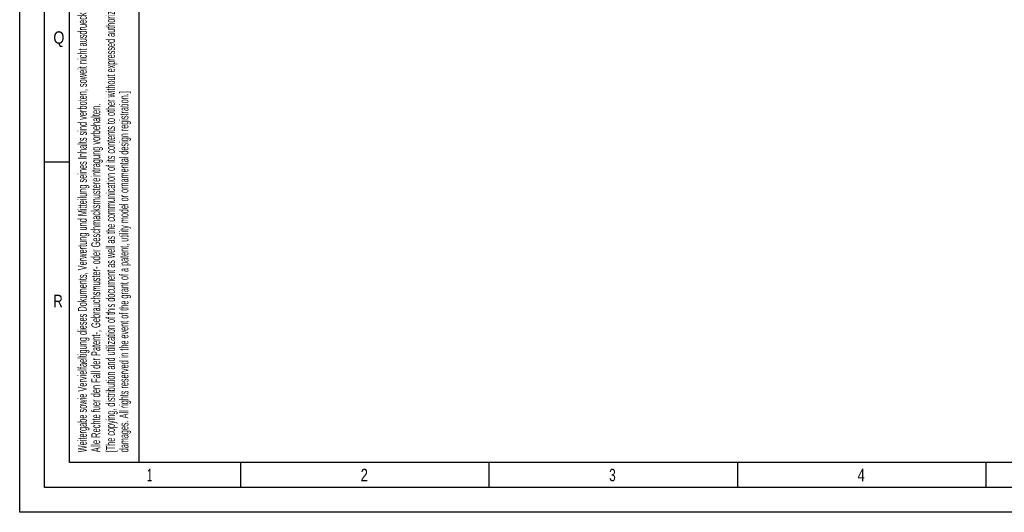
# Model space of a CAD drawing. Header units: millimetres. Extents: x 0 to 1189, y 0 to 841.
# Tile 1 of 106: x 0 to 198, y 0 to 99. Entities that reach past the tile are written whole.
import ezdxf

# ---------------------------------------------------------------- set-up
doc = ezdxf.new("R2010")
doc.units = ezdxf.units.MM
doc.header["$LTSCALE"] = 65.395
doc.layers.get('0').update_dxf_attribs({"linetype": 'CONTINUOUS'})
doc.styles.add('TEXTSTYLE_2', font='txt')

msp = doc.modelspace()

# ---------------------------------------------------------------- linework, layer by layer
at = {"color": 5, "linetype": 'Continuous'}
for p, q in [((0, 0), (0, 841)), ((10, 10), (10, 831)), ((24.03169, 10.02791), (24, 235)), ((5, 70.5), (10, 70.5)), ((1179, 10), (10, 10)), ((44.5, 5), (44.5, 10)), ((94.5, 5), (94.5, 10)), ((144.5, 5), (144.5, 10)), ((194.5, 5), (194.5, 10)), ((1189, 0), (0, 0))]:
    msp.add_line(p, q, dxfattribs=at)
at = {"color": 6, "linetype": 'Continuous'}
for p, q in [((5, 5), (5, 836)), ((1184, 5), (5, 5))]:
    msp.add_line(p, q, dxfattribs=at)

# ---------------------------------------------------------------- texts
at = {"color": 5, "linetype": 'Continuous', "style": 'TEXTSTYLE_2'}
for s, width, p in [('Weitergabe sowie Vervielfaeltigung dieses Dokuments, Verwertung und Mitteilung seines Inhalts sind verboten, soweit nicht ausdruecklich gestattet. Zuwiderhandlungen verpflichten zu Schadenersatz.', 0.596947, (13.50773, 12.07629)), ('[The copying, distribution and utilization of this document as well as the communication of its contents to other without expressed authorization is prohibited. Offenders will be held liable for the payment of', 0.587833, (19.18189, 12.07629)), ('damages. All rights reserved in the event of the grant of a patent, utility model or ornamental design registration.]', 0.587302, (21.88189, 12.07629)), ('Alle Rechte fuer den Fall der Patent-, Gebrauchsmuster- oder Geschmacksmustereintragung vorbehalten.', 0.601429, (16.20773, 12.07629))]:
    msp.add_text(s, height=1.8, rotation=90, dxfattribs=dict(at, width=width)).set_placement(p)
for s, width, p in [('Q', 0.857143, (6.77091, 94.271)), ('R', 0.785714, (6.77091, 41.271)), ('1', 0.571429, (25.606, 6.248)), ('2', 0.785714, (68.606, 6.248)), ('3', 0.714286, (118.606, 6.248)), ('4', 0.785714, (168.606, 6.248))]:
    msp.add_text(s, height=2.50001, dxfattribs=dict(at, width=width)).set_placement(p)

doc.saveas('drawing.dxf')
